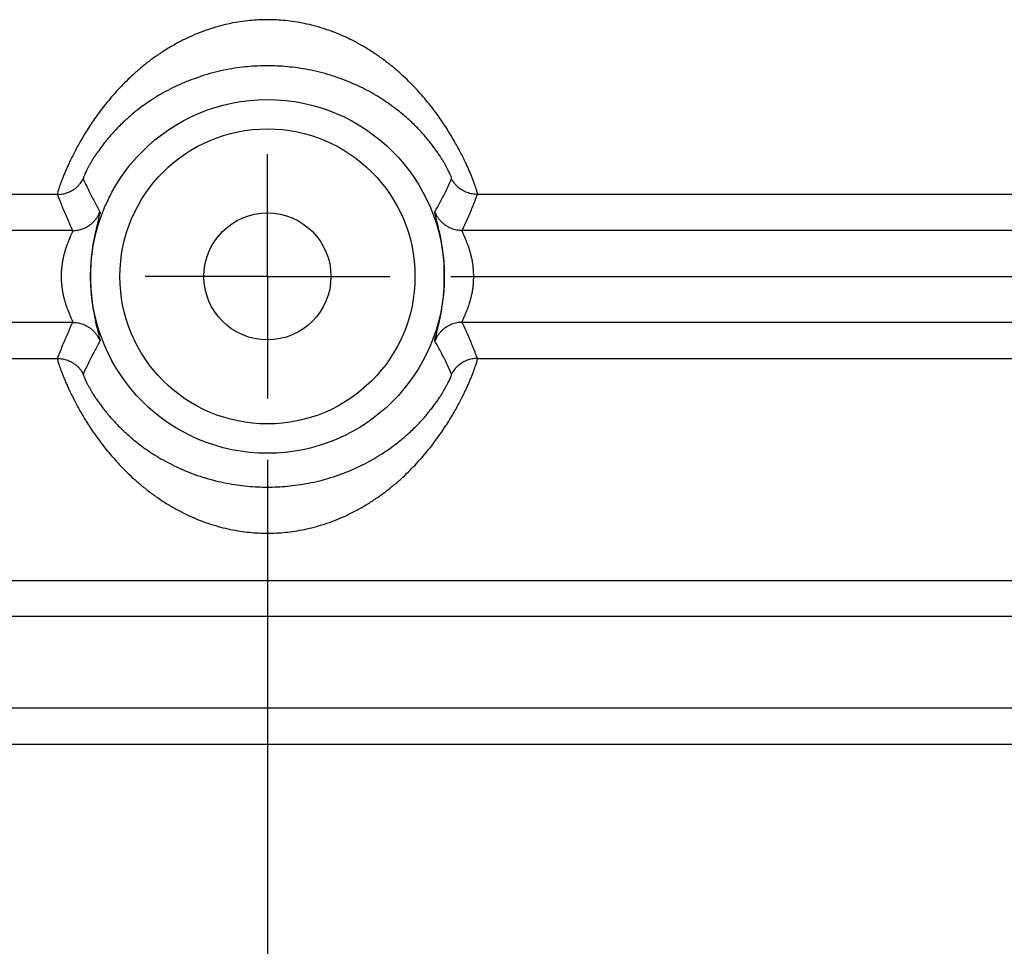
# Model space of a CAD drawing. Header units: inches. Extents: x 0 to 34, y 0 to 22.
# Tile 10 of 47: x 8.2 to 9.2, y 6 to 7. Entities that reach past the tile are written whole.
import ezdxf

# ---------------------------------------------------------------- set-up
doc = ezdxf.new("R2010")
doc.units = ezdxf.units.IN
doc.header["$LTSCALE"] = 1.87
doc.header["$MEASUREMENT"] = 0
doc.linetypes.add('CENTER', pattern=[0.6, 0.375, -0.075, 0.075, -0.075])
doc.layers.get('0').update_dxf_attribs({"linetype": 'CONTINUOUS'})
doc.layers.add('DEFAULT_1', color=7, linetype='CENTER')
doc.layers.add('DIMENSIONS', color=7, linetype='CONTINUOUS')
doc.styles.get("Standard").update_dxf_attribs({"font": 'txt', "width": 0.8})
doc.dimstyles.new('DIMSTYLE_1', dxfattribs={"dimtxt": 0.125, "dimasz": 0.18, "dimexe": 0.18, "dimexo": 0.0625, "dimgap": 0.09, "dimtad": 0, "dimtih": 1, "dimtoh": 1, "dimdec": 3, "dimzin": 4, "dimdsep": 46, "dimtxsty": 'STANDARD', "dimblk": '_FILLED', "dimblk1": '_FILLED', "dimblk2": '_FILLED', "dimcen": 0.09, "dimadec": 0, "dimazin": 0, "dimtp": 0.01, "dimtm": 0.01, "dimtfac": 1, "dimtdec": 3, "dimtofl": 0, "dimtmove": 0, "dimatfit": 3, "dimldrblk": '_FILLED', "dimfxl": 1, "dimtolj": 1, "dimtzin": 4, "dimarcsym": 0})

# ---------------------------------------------------------------- blocks, each defined once
blk = doc.blocks.new('_FILLED')
at = {"color": 0, "linetype": 'BYBLOCK'}
blk.add_solid([(0, 0), (-1, 0.1736), (-1, -0.1736)], dxfattribs=at)
blk = doc.blocks.new('*D0')
at = {"layer": 'DIMENSIONS', "color": 2, "linetype": 'CONTINUOUS'}
for p, q in [((8.4282, 6.5056), (8.4282, 4.0832)), ((6.6937, 4.9956), (6.6937, 4.0832)), ((6.6937, 4.2082), (6.3337, 4.2082)), ((8.4282, 4.2082), (8.7882, 4.2082))]:
    blk.add_line(p, q, dxfattribs=at)
at = {"layer": 'DIMENSIONS', "color": 2, "linetype": 'CONTINUOUS', "xscale": 0.18, "yscale": 0.18, "zscale": 0.18}
blk.add_blockref('_FILLED', (6.6937, 4.2082), dxfattribs=at)
at = {"layer": 'DIMENSIONS', "color": 2, "linetype": 'CONTINUOUS', "xscale": 0.18, "yscale": 0.18, "zscale": 0.18, "rotation": 180}
blk.add_blockref('_FILLED', (8.4282, 4.2082), dxfattribs=at)
at = {"layer": 'DIMENSIONS', "color": 2, "linetype": 'CONTINUOUS', "width": 0.8}
for s, p in [('1.735', (6.8784, 4.1457)), ('[', (7.5034, 4.1457)), ('44.06', (7.6034, 4.1457)), (']', (8.1034, 4.1457))]:
    blk.add_text(s, height=0.125, dxfattribs=at).set_placement(p)
blk = doc.blocks.new('*D2')
at = {"layer": 'DIMENSIONS', "color": 2, "linetype": 'CONTINUOUS'}
for p, q in [((8.6158, 6.6932), (11.0332, 6.6932)), ((10.9082, 6.6932), (10.9082, 6.156)), ((10.9082, 4.9582), (10.9082, 5.7185)), ((10.1253, 4.9582), (11.0332, 4.9582))]:
    blk.add_line(p, q, dxfattribs=at)
at = {"layer": 'DIMENSIONS', "color": 2, "linetype": 'CONTINUOUS', "xscale": 0.18, "yscale": 0.18, "zscale": 0.18}
for p, rotation in [((10.9082, 6.6932), 90), ((10.9082, 4.9582), 270)]:
    blk.add_blockref('_FILLED', p, dxfattribs=dict(at, rotation=rotation))
at = {"layer": 'DIMENSIONS', "color": 2, "linetype": 'CONTINUOUS', "width": 0.8}
for s, p in [('1.735', (10.5582, 5.9685)), ('[', (10.5582, 5.781)), (']', (11.1582, 5.781)), ('44.07', (10.6582, 5.781))]:
    blk.add_text(s, height=0.125, dxfattribs=at).set_placement(p)

msp = doc.modelspace()

# ---------------------------------------------------------------- linework, layer by layer
at = {"color": 7, "linetype": 'CONTINUOUS'}
for p, q in [((8.2132, 6.7771), (7.1471, 6.7771)), ((9.7093, 6.7771), (8.6431, 6.7771)), ((8.2288, 6.7401), (7.3997, 6.7401)), ((9.4567, 6.7401), (8.6276, 6.7401)), ((8.2472, 6.6988), (8.2472, 6.6883)), ((8.6092, 6.6876), (8.6092, 6.698)), ((8.2288, 6.6462), (7.3997, 6.6462)), ((9.4567, 6.6462), (8.6276, 6.6462)), ((7.1471, 6.6093), (8.2132, 6.6093)), ((8.6431, 6.6093), (9.7093, 6.6093)), ((6.7428, 6.3821), (10.1136, 6.3821)), ((10.0465, 6.3451), (6.8099, 6.3451)), ((10.0465, 6.2512), (6.8099, 6.2512)), ((10.1136, 6.2143), (6.7428, 6.2143))]:
    msp.add_line(p, q, dxfattribs=at)
for radius in [0.181, 0.151, 0.065]:
    msp.add_circle((8.4282, 6.6932), radius, dxfattribs=at)
for points, knots in [([(8.4282, 6.9559), (8.4252, 6.9559), (8.419, 6.9558), (8.4097, 6.9551), (8.4001, 6.9539), (8.3902, 6.9521), (8.3801, 6.9497), (8.3697, 6.9466), (8.3592, 6.9429), (8.3486, 6.9384), (8.3381, 6.9332), (8.3278, 6.9275), (8.3179, 6.9212), (8.3085, 6.9145), (8.2997, 6.9075), (8.2915, 6.9004), (8.2839, 6.8932), (8.2768, 6.886), (8.2703, 6.8788), (8.2643, 6.8717), (8.2588, 6.8647), (8.2537, 6.8579), (8.249, 6.8512), (8.2447, 6.8447), (8.2408, 6.8384), (8.2372, 6.8323), (8.2339, 6.8265), (8.231, 6.8209), (8.2282, 6.8155), (8.2258, 6.8105), (8.2236, 6.8057), (8.2217, 6.8013), (8.2199, 6.7972), (8.2184, 6.7934), (8.2171, 6.79), (8.216, 6.7869), (8.2151, 6.7842), (8.2143, 6.782), (8.2138, 6.7802), (8.2134, 6.7787), (8.2132, 6.7778), (8.2132, 6.7773), (8.2132, 6.7771)], [0, 0, 0, 0, 0.030397, 0.061701, 0.094036, 0.127521, 0.162275, 0.198386, 0.235778, 0.274332, 0.313763, 0.353486, 0.39287, 0.431481, 0.469109, 0.505531, 0.540616, 0.57437, 0.606805, 0.637925, 0.667748, 0.696306, 0.723625, 0.749706, 0.774556, 0.798192, 0.820618, 0.841828, 0.861824, 0.880604, 0.898146, 0.914426, 0.929417, 0.943079, 0.955371, 0.96625, 0.975675, 0.983611, 0.990027, 0.994899, 0.998216, 1, 1, 1, 1]), ([(8.6431, 6.7771), (8.6432, 6.7773), (8.6431, 6.7778), (8.6429, 6.7787), (8.6426, 6.7802), (8.642, 6.782), (8.6413, 6.7842), (8.6404, 6.7869), (8.6393, 6.7899), (8.638, 6.7934), (8.6365, 6.7972), (8.6347, 6.8013), (8.6328, 6.8057), (8.6306, 6.8105), (8.6281, 6.8156), (8.6254, 6.8209), (8.6224, 6.8265), (8.6191, 6.8323), (8.6156, 6.8384), (8.6116, 6.8447), (8.6074, 6.8512), (8.6027, 6.8579), (8.5976, 6.8647), (8.5921, 6.8717), (8.5861, 6.8788), (8.5796, 6.886), (8.5725, 6.8932), (8.5649, 6.9004), (8.5567, 6.9075), (8.5479, 6.9144), (8.5385, 6.9211), (8.5286, 6.9274), (8.5183, 6.9332), (8.5078, 6.9384), (8.4972, 6.9429), (8.4866, 6.9466), (8.4763, 6.9497), (8.4662, 6.9521), (8.4563, 6.9538), (8.4467, 6.9551), (8.4374, 6.9558), (8.4312, 6.9559), (8.4282, 6.9559)], [0, 0, 0, 0, 0.001782, 0.005097, 0.009966, 0.016378, 0.02431, 0.033732, 0.044609, 0.056903, 0.070572, 0.085574, 0.101873, 0.119437, 0.138238, 0.158249, 0.179457, 0.201865, 0.225475, 0.250283, 0.276311, 0.303584, 0.332113, 0.361911, 0.393011, 0.425438, 0.459202, 0.494281, 0.53066, 0.568305, 0.606976, 0.646326, 0.686019, 0.725527, 0.764224, 0.801626, 0.837669, 0.872372, 0.905821, 0.938152, 0.969499, 1, 1, 1, 1]), ([(8.4282, 6.9087), (8.4248, 6.9087), (8.4181, 6.9086), (8.4077, 6.9079), (8.3971, 6.9066), (8.3861, 6.9048), (8.3749, 6.9023), (8.3635, 6.8991), (8.3523, 6.8953), (8.3414, 6.891), (8.3311, 6.8862), (8.3217, 6.8812), (8.313, 6.8761), (8.3052, 6.8709), (8.2981, 6.8658), (8.2917, 6.8608), (8.2859, 6.8558), (8.2807, 6.851), (8.2759, 6.8464), (8.2716, 6.8419), (8.2677, 6.8375), (8.2641, 6.8333), (8.2608, 6.8293), (8.2579, 6.8254), (8.2552, 6.8216), (8.2527, 6.8181), (8.2505, 6.8147), (8.2485, 6.8114), (8.2467, 6.8084), (8.2452, 6.8056), (8.2438, 6.803), (8.2426, 6.8007), (8.2417, 6.7986), (8.2409, 6.7969), (8.2403, 6.7954), (8.2399, 6.7943), (8.2397, 6.7936), (8.2397, 6.7931), (8.2397, 6.793)], [0, 0, 0, 0, 0.042835, 0.08709, 0.132913, 0.180454, 0.229766, 0.280337, 0.33144, 0.381948, 0.430524, 0.476373, 0.519371, 0.559438, 0.5967, 0.631414, 0.663833, 0.694138, 0.722518, 0.749169, 0.774223, 0.797792, 0.819997, 0.840923, 0.860622, 0.879137, 0.896491, 0.912677, 0.927675, 0.941446, 0.953944, 0.965114, 0.974878, 0.983141, 0.989821, 0.994858, 0.99823, 1, 1, 1, 1]), ([(8.6166, 6.793), (8.6167, 6.7931), (8.6166, 6.7936), (8.6165, 6.7943), (8.6161, 6.7954), (8.6155, 6.7969), (8.6147, 6.7986), (8.6137, 6.8007), (8.6126, 6.803), (8.6112, 6.8056), (8.6096, 6.8084), (8.6079, 6.8114), (8.6059, 6.8146), (8.6036, 6.818), (8.6012, 6.8216), (8.5985, 6.8254), (8.5955, 6.8292), (8.5923, 6.8333), (8.5887, 6.8375), (8.5848, 6.8419), (8.5805, 6.8464), (8.5757, 6.851), (8.5705, 6.8558), (8.5647, 6.8607), (8.5583, 6.8657), (8.5512, 6.8709), (8.5434, 6.876), (8.5348, 6.8812), (8.5253, 6.8862), (8.5151, 6.8909), (8.5042, 6.8953), (8.4929, 6.8991), (8.4816, 6.9023), (8.4703, 6.9048), (8.4594, 6.9066), (8.4487, 6.9078), (8.4383, 6.9086), (8.4315, 6.9087), (8.4282, 6.9087)], [0, 0, 0, 0, 0.001768, 0.005132, 0.010159, 0.016831, 0.025086, 0.034846, 0.046016, 0.058511, 0.072276, 0.087268, 0.103449, 0.120799, 0.139314, 0.159007, 0.179926, 0.202128, 0.225681, 0.250706, 0.277336, 0.305689, 0.335939, 0.368309, 0.402995, 0.440198, 0.480174, 0.523159, 0.569084, 0.617564, 0.66809, 0.71942, 0.77011, 0.819392, 0.866917, 0.912713, 0.957001, 1, 1, 1, 1]), ([(8.2132, 6.7771), (8.2141, 6.7771), (8.2159, 6.7772), (8.2186, 6.7775), (8.2213, 6.7781), (8.2238, 6.779), (8.2263, 6.7801), (8.2287, 6.7813), (8.231, 6.7828), (8.2331, 6.7845), (8.235, 6.7864), (8.2368, 6.7885), (8.2384, 6.7907), (8.2393, 6.7922), (8.2397, 6.793)], [0, 0, 0, 0, 0.083335, 0.166675, 0.250018, 0.333362, 0.416706, 0.500048, 0.583387, 0.666723, 0.750052, 0.833376, 0.916692, 1, 1, 1, 1]), ([(8.2397, 6.793), (8.2415, 6.789), (8.2452, 6.7811), (8.2509, 6.7699), (8.2548, 6.7628), (8.2568, 6.7593)], [0, 0, 0, 0, 0.352905, 0.685417, 1, 1, 1, 1]), ([(8.5996, 6.7593), (8.6015, 6.7628), (8.6055, 6.7699), (8.6112, 6.7811), (8.6148, 6.789), (8.6166, 6.793)], [0, 0, 0, 0, 0.314594, 0.647096, 1, 1, 1, 1]), ([(8.6431, 6.7771), (8.6422, 6.7771), (8.6404, 6.7772), (8.6377, 6.7775), (8.6351, 6.7781), (8.6325, 6.779), (8.63, 6.7801), (8.6277, 6.7813), (8.6254, 6.7828), (8.6233, 6.7845), (8.6213, 6.7864), (8.6196, 6.7885), (8.618, 6.7907), (8.6171, 6.7922), (8.6166, 6.793)], [0, 0, 0, 0, 0.083335, 0.166673, 0.250015, 0.333359, 0.416702, 0.500045, 0.583384, 0.666719, 0.75005, 0.833374, 0.916691, 1, 1, 1, 1]), ([(8.2132, 6.7771), (8.2148, 6.7728), (8.2181, 6.7644), (8.2233, 6.7521), (8.227, 6.7441), (8.2288, 6.7401)], [0, 0, 0, 0, 0.342054, 0.675526, 1, 1, 1, 1]), ([(8.6276, 6.7401), (8.6294, 6.7441), (8.6331, 6.7521), (8.6382, 6.7644), (8.6415, 6.7728), (8.6431, 6.7771)], [0, 0, 0, 0, 0.324469, 0.65794, 1, 1, 1, 1]), ([(8.2288, 6.7401), (8.2297, 6.7401), (8.2316, 6.7402), (8.2343, 6.7406), (8.237, 6.7412), (8.2397, 6.7421), (8.2422, 6.7432), (8.2446, 6.7446), (8.2469, 6.7462), (8.249, 6.7479), (8.251, 6.7499), (8.2528, 6.752), (8.2543, 6.7543), (8.2557, 6.7568), (8.2564, 6.7584), (8.2568, 6.7593)], [0, 0, 0, 0, 0.076919, 0.153845, 0.230775, 0.307708, 0.384642, 0.461578, 0.538511, 0.615442, 0.692368, 0.769288, 0.846201, 0.923105, 1, 1, 1, 1]), ([(8.2568, 6.7593), (8.2573, 6.7585), (8.2555, 6.7547), (8.2545, 6.7478), (8.2514, 6.7368), (8.2491, 6.7233), (8.2476, 6.7103), (8.2472, 6.702), (8.2472, 6.6988)], [0, 0, 0, 0, 0.047885, 0.172091, 0.361903, 0.593952, 0.843073, 1, 1, 1, 1]), ([(8.6092, 6.698), (8.6092, 6.7007), (8.6089, 6.7079), (8.6078, 6.7192), (8.6058, 6.7315), (8.6037, 6.7421), (8.6013, 6.7506), (8.6004, 6.7558), (8.5992, 6.7587), (8.5996, 6.7593)], [0, 0, 0, 0, 0.132551, 0.344512, 0.548332, 0.729423, 0.872156, 0.963822, 1, 1, 1, 1]), ([(8.6276, 6.7401), (8.6266, 6.7401), (8.6248, 6.7402), (8.622, 6.7406), (8.6193, 6.7412), (8.6167, 6.7421), (8.6142, 6.7432), (8.6117, 6.7446), (8.6095, 6.7462), (8.6073, 6.7479), (8.6054, 6.7499), (8.6036, 6.752), (8.602, 6.7543), (8.6007, 6.7568), (8.5999, 6.7584), (8.5996, 6.7593)], [0, 0, 0, 0, 0.076914, 0.153835, 0.230761, 0.30769, 0.384623, 0.461557, 0.53849, 0.615422, 0.69235, 0.769273, 0.84619, 0.923099, 1, 1, 1, 1]), ([(8.2288, 6.7401), (8.2289, 6.7401), (8.2288, 6.7398), (8.2287, 6.7393), (8.2284, 6.7385), (8.228, 6.7374), (8.2274, 6.7361), (8.2267, 6.7345), (8.2259, 6.7326), (8.2249, 6.7304), (8.2239, 6.7279), (8.2229, 6.7252), (8.2219, 6.7222), (8.2209, 6.7191), (8.22, 6.7158), (8.2192, 6.7124), (8.2185, 6.709), (8.2179, 6.7055), (8.2175, 6.702), (8.2172, 6.6985), (8.217, 6.6949), (8.217, 6.6914), (8.2172, 6.6879), (8.2175, 6.6843), (8.2179, 6.6808), (8.2185, 6.6773), (8.2192, 6.6739), (8.22, 6.6705), (8.2209, 6.6673), (8.2219, 6.6641), (8.2229, 6.6612), (8.2239, 6.6585), (8.2249, 6.656), (8.2259, 6.6538), (8.2267, 6.6519), (8.2274, 6.6502), (8.228, 6.6489), (8.2284, 6.6479), (8.2287, 6.6471), (8.2288, 6.6466), (8.2289, 6.6463), (8.2288, 6.6462)], [0, 0, 0, 0, 0.00272, 0.008082, 0.01648, 0.028069, 0.04293, 0.061091, 0.082526, 0.107124, 0.134618, 0.164644, 0.196772, 0.230548, 0.26549, 0.301106, 0.337088, 0.373266, 0.409496, 0.445706, 0.481896, 0.518078, 0.554268, 0.590478, 0.626706, 0.662884, 0.698866, 0.734482, 0.769426, 0.803203, 0.835333, 0.86536, 0.892857, 0.917458, 0.938896, 0.957062, 0.971926, 0.983517, 0.991917, 0.997279, 1, 1, 1, 1]), ([(8.6276, 6.6462), (8.6275, 6.6463), (8.6275, 6.6466), (8.6277, 6.6471), (8.6279, 6.6479), (8.6284, 6.6489), (8.6289, 6.6502), (8.6297, 6.6519), (8.6305, 6.6538), (8.6314, 6.656), (8.6324, 6.6585), (8.6335, 6.6612), (8.6345, 6.6641), (8.6355, 6.6673), (8.6364, 6.6705), (8.6372, 6.6739), (8.6379, 6.6773), (8.6385, 6.6808), (8.6389, 6.6843), (8.6392, 6.6879), (8.6393, 6.6914), (8.6393, 6.6949), (8.6392, 6.6985), (8.6389, 6.702), (8.6385, 6.7055), (8.6379, 6.709), (8.6372, 6.7124), (8.6364, 6.7158), (8.6355, 6.7191), (8.6345, 6.7222), (8.6335, 6.7252), (8.6324, 6.7279), (8.6314, 6.7304), (8.6305, 6.7326), (8.6297, 6.7345), (8.6289, 6.7361), (8.6284, 6.7374), (8.6279, 6.7385), (8.6277, 6.7393), (8.6275, 6.7398), (8.6275, 6.7401), (8.6276, 6.7401)], [0, 0, 0, 0, 0.002721, 0.008083, 0.016482, 0.028073, 0.042937, 0.061102, 0.082541, 0.107141, 0.134637, 0.164664, 0.196792, 0.230567, 0.26551, 0.301127, 0.337109, 0.373288, 0.409516, 0.445725, 0.481915, 0.518097, 0.554287, 0.590498, 0.626727, 0.662906, 0.698887, 0.734504, 0.769447, 0.803223, 0.835353, 0.865379, 0.892874, 0.917473, 0.938908, 0.957069, 0.97193, 0.98352, 0.991918, 0.997279, 1, 1, 1, 1]), ([(8.2472, 6.6883), (8.2472, 6.6856), (8.2474, 6.6785), (8.2486, 6.6671), (8.2505, 6.6549), (8.2527, 6.6442), (8.2551, 6.6358), (8.256, 6.6306), (8.2571, 6.6277), (8.2568, 6.627)], [0, 0, 0, 0, 0.13244, 0.344112, 0.54771, 0.728815, 0.871764, 0.96368, 1, 1, 1, 1]), ([(8.5996, 6.627), (8.5991, 6.6279), (8.6008, 6.6317), (8.6019, 6.6386), (8.6049, 6.6496), (8.6072, 6.6631), (8.6088, 6.6761), (8.6091, 6.6843), (8.6092, 6.6876)], [0, 0, 0, 0, 0.048112, 0.172707, 0.362774, 0.594773, 0.84355, 1, 1, 1, 1]), ([(8.2288, 6.6462), (8.227, 6.6423), (8.2233, 6.6343), (8.2181, 6.622), (8.2148, 6.6135), (8.2132, 6.6093)], [0, 0, 0, 0, 0.324469, 0.65794, 1, 1, 1, 1]), ([(8.2288, 6.6462), (8.2297, 6.6462), (8.2316, 6.6461), (8.2343, 6.6457), (8.237, 6.6451), (8.2397, 6.6442), (8.2422, 6.6431), (8.2446, 6.6417), (8.2469, 6.6402), (8.249, 6.6384), (8.251, 6.6364), (8.2528, 6.6343), (8.2543, 6.632), (8.2557, 6.6296), (8.2564, 6.6279), (8.2568, 6.627)], [0, 0, 0, 0, 0.076914, 0.153835, 0.230761, 0.307691, 0.384623, 0.461557, 0.538491, 0.615422, 0.69235, 0.769273, 0.84619, 0.923099, 1, 1, 1, 1]), ([(8.6276, 6.6462), (8.6266, 6.6462), (8.6248, 6.6461), (8.622, 6.6457), (8.6193, 6.6451), (8.6167, 6.6442), (8.6142, 6.6431), (8.6117, 6.6417), (8.6095, 6.6402), (8.6073, 6.6384), (8.6054, 6.6364), (8.6036, 6.6343), (8.602, 6.632), (8.6007, 6.6296), (8.5999, 6.6279), (8.5996, 6.627)], [0, 0, 0, 0, 0.076919, 0.153845, 0.230775, 0.307708, 0.384642, 0.461578, 0.538511, 0.615442, 0.692368, 0.769288, 0.846201, 0.923105, 1, 1, 1, 1]), ([(8.6431, 6.6093), (8.6415, 6.6135), (8.6382, 6.622), (8.6331, 6.6343), (8.6294, 6.6423), (8.6276, 6.6462)], [0, 0, 0, 0, 0.342054, 0.675526, 1, 1, 1, 1]), ([(8.2568, 6.627), (8.2548, 6.6236), (8.2509, 6.6164), (8.2452, 6.6052), (8.2415, 6.5974), (8.2397, 6.5933)], [0, 0, 0, 0, 0.314594, 0.647096, 1, 1, 1, 1]), ([(8.6166, 6.5933), (8.6148, 6.5974), (8.6112, 6.6052), (8.6055, 6.6164), (8.6015, 6.6236), (8.5996, 6.627)], [0, 0, 0, 0, 0.352905, 0.685417, 1, 1, 1, 1]), ([(8.2132, 6.6093), (8.2141, 6.6093), (8.2159, 6.6092), (8.2186, 6.6088), (8.2213, 6.6082), (8.2238, 6.6074), (8.2263, 6.6063), (8.2287, 6.605), (8.231, 6.6035), (8.2331, 6.6018), (8.235, 6.5999), (8.2368, 6.5979), (8.2384, 6.5957), (8.2393, 6.5941), (8.2397, 6.5933)], [0, 0, 0, 0, 0.083335, 0.166673, 0.250015, 0.333359, 0.416702, 0.500045, 0.583384, 0.666719, 0.75005, 0.833374, 0.916691, 1, 1, 1, 1]), ([(8.2132, 6.6093), (8.2132, 6.6091), (8.2132, 6.6086), (8.2134, 6.6076), (8.2138, 6.6062), (8.2143, 6.6044), (8.2151, 6.6021), (8.216, 6.5994), (8.2171, 6.5964), (8.2184, 6.593), (8.2199, 6.5892), (8.2217, 6.585), (8.2236, 6.5806), (8.2258, 6.5758), (8.2283, 6.5708), (8.231, 6.5655), (8.2339, 6.5599), (8.2372, 6.554), (8.2408, 6.5479), (8.2447, 6.5417), (8.249, 6.5352), (8.2537, 6.5285), (8.2588, 6.5216), (8.2643, 6.5147), (8.2703, 6.5076), (8.2768, 6.5004), (8.2838, 6.4932), (8.2915, 6.486), (8.2997, 6.4789), (8.3085, 6.4719), (8.3179, 6.4652), (8.3278, 6.4589), (8.3381, 6.4531), (8.3486, 6.4479), (8.3592, 6.4434), (8.3697, 6.4397), (8.3801, 6.4366), (8.3902, 6.4343), (8.4, 6.4325), (8.4096, 6.4313), (8.419, 6.4306), (8.4251, 6.4304), (8.4282, 6.4304)], [0, 0, 0, 0, 0.001782, 0.005097, 0.009966, 0.016378, 0.02431, 0.033732, 0.044609, 0.056903, 0.070572, 0.085574, 0.101873, 0.119437, 0.138238, 0.158249, 0.179457, 0.201865, 0.225475, 0.250283, 0.276311, 0.303584, 0.332113, 0.361911, 0.393011, 0.425438, 0.459202, 0.494281, 0.53066, 0.568305, 0.606976, 0.646326, 0.686019, 0.725527, 0.764224, 0.801626, 0.837669, 0.872372, 0.905821, 0.938152, 0.969499, 1, 1, 1, 1]), ([(8.4282, 6.4304), (8.4312, 6.4304), (8.4374, 6.4306), (8.4467, 6.4313), (8.4563, 6.4325), (8.4662, 6.4343), (8.4763, 6.4366), (8.4866, 6.4397), (8.4971, 6.4434), (8.5077, 6.4479), (8.5183, 6.4531), (8.5285, 6.4589), (8.5384, 6.4652), (8.5478, 6.4719), (8.5566, 6.4788), (8.5649, 6.4859), (8.5725, 6.4931), (8.5795, 6.5003), (8.586, 6.5075), (8.5921, 6.5146), (8.5976, 6.5216), (8.6027, 6.5285), (8.6073, 6.5351), (8.6116, 6.5417), (8.6156, 6.548), (8.6192, 6.554), (8.6224, 6.5599), (8.6254, 6.5655), (8.6281, 6.5708), (8.6306, 6.5758), (8.6328, 6.5806), (8.6347, 6.585), (8.6365, 6.5892), (8.638, 6.593), (8.6393, 6.5964), (8.6404, 6.5994), (8.6413, 6.6021), (8.642, 6.6043), (8.6426, 6.6062), (8.6429, 6.6076), (8.6431, 6.6086), (8.6432, 6.6091), (8.6431, 6.6093)], [0, 0, 0, 0, 0.030397, 0.061701, 0.094036, 0.127521, 0.162275, 0.198386, 0.235778, 0.274332, 0.313763, 0.353486, 0.39287, 0.431481, 0.469109, 0.505531, 0.540616, 0.57437, 0.606805, 0.637925, 0.667748, 0.696306, 0.723625, 0.749706, 0.774556, 0.798192, 0.820618, 0.841828, 0.861824, 0.880604, 0.898146, 0.914426, 0.929417, 0.943079, 0.955371, 0.96625, 0.975675, 0.983611, 0.990027, 0.994899, 0.998216, 1, 1, 1, 1]), ([(8.6431, 6.6093), (8.6422, 6.6093), (8.6404, 6.6092), (8.6377, 6.6088), (8.6351, 6.6082), (8.6325, 6.6074), (8.63, 6.6063), (8.6277, 6.605), (8.6254, 6.6035), (8.6233, 6.6018), (8.6213, 6.5999), (8.6196, 6.5979), (8.618, 6.5957), (8.6171, 6.5941), (8.6166, 6.5933)], [0, 0, 0, 0, 0.083335, 0.166675, 0.250018, 0.333362, 0.416706, 0.500048, 0.583387, 0.666723, 0.750052, 0.833376, 0.916692, 1, 1, 1, 1]), ([(8.2397, 6.5933), (8.2397, 6.5932), (8.2397, 6.5928), (8.2399, 6.592), (8.2403, 6.5909), (8.2409, 6.5895), (8.2417, 6.5877), (8.2426, 6.5856), (8.2438, 6.5833), (8.2452, 6.5807), (8.2467, 6.5779), (8.2485, 6.5749), (8.2505, 6.5717), (8.2527, 6.5683), (8.2552, 6.5647), (8.2579, 6.561), (8.2608, 6.5571), (8.2641, 6.553), (8.2677, 6.5488), (8.2716, 6.5445), (8.2759, 6.54), (8.2807, 6.5353), (8.2859, 6.5305), (8.2917, 6.5256), (8.2981, 6.5206), (8.3051, 6.5155), (8.3129, 6.5103), (8.3216, 6.5052), (8.3311, 6.5002), (8.3413, 6.4954), (8.3522, 6.491), (8.3634, 6.4872), (8.3748, 6.4841), (8.386, 6.4816), (8.397, 6.4797), (8.4077, 6.4785), (8.418, 6.4778), (8.4248, 6.4776), (8.4282, 6.4776)], [0, 0, 0, 0, 0.001768, 0.005132, 0.010159, 0.016831, 0.025086, 0.034846, 0.046016, 0.058511, 0.072276, 0.087268, 0.103449, 0.120799, 0.139314, 0.159007, 0.179926, 0.202128, 0.225681, 0.250706, 0.277336, 0.305689, 0.335939, 0.368309, 0.402995, 0.440198, 0.480174, 0.523159, 0.569084, 0.617564, 0.66809, 0.71942, 0.77011, 0.819392, 0.866917, 0.912713, 0.957001, 1, 1, 1, 1]), ([(8.4282, 6.4776), (8.4315, 6.4776), (8.4383, 6.4778), (8.4487, 6.4785), (8.4593, 6.4797), (8.4703, 6.4816), (8.4815, 6.484), (8.4929, 6.4872), (8.5041, 6.491), (8.515, 6.4954), (8.5252, 6.5001), (8.5347, 6.5051), (8.5433, 6.5103), (8.5512, 6.5154), (8.5583, 6.5206), (8.5646, 6.5256), (8.5704, 6.5305), (8.5757, 6.5353), (8.5804, 6.54), (8.5848, 6.5445), (8.5887, 6.5488), (8.5923, 6.553), (8.5955, 6.5571), (8.5985, 6.561), (8.6012, 6.5647), (8.6036, 6.5683), (8.6059, 6.5717), (8.6078, 6.5749), (8.6096, 6.5779), (8.6112, 6.5807), (8.6126, 6.5833), (8.6137, 6.5856), (8.6147, 6.5877), (8.6155, 6.5895), (8.6161, 6.5909), (8.6165, 6.592), (8.6166, 6.5928), (8.6167, 6.5932), (8.6166, 6.5933)], [0, 0, 0, 0, 0.042835, 0.08709, 0.132913, 0.180454, 0.229766, 0.280337, 0.33144, 0.381948, 0.430524, 0.476373, 0.519371, 0.559438, 0.5967, 0.631414, 0.663833, 0.694138, 0.722518, 0.749169, 0.774223, 0.797792, 0.819997, 0.840923, 0.860622, 0.879137, 0.896491, 0.912677, 0.927675, 0.941446, 0.953944, 0.965114, 0.974878, 0.983141, 0.989821, 0.994858, 0.99823, 1, 1, 1, 1])]:
    msp.add_open_spline(points, degree=3, knots=knots, dxfattribs=at)
at = {"layer": 'DEFAULT_1', "color": 7, "linetype": 'CENTER'}
for q in [(8.4282, 6.8183), (8.3031, 6.6932), (8.4282, 6.5681), (8.5533, 6.6932)]:
    msp.add_line((8.4282, 6.6932), q, dxfattribs=at)

# ---------------------------------------------------------------- dimensions: what is measured, and where the dimension line sits
at = {"layer": 'DIMENSIONS', "color": 2, "linetype": 'CONTINUOUS'}
dim = msp.add_linear_dim(base=(10.9082, 6.6932), p1=(10.1253, 4.9582), p2=(8.6158, 6.6932), angle=90, dimstyle='DIMSTYLE_1', dxfattribs=at)
dim.commit()
dim.dimension.update_dxf_attribs({"geometry": '*D2', "text_midpoint": (10.9082, 5.9373), "dimtype": 160})
dim = msp.add_linear_dim(base=(8.428184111, 4.2081686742), p1=(6.693684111, 4.9955734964), p2=(8.428184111, 6.5055686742), dimstyle='DIMSTYLE_1', dxfattribs=at)
dim.commit()
dim.dimension.update_dxf_attribs({"geometry": '*D0', "text_midpoint": (7.5409319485, 4.2081686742), "dimtype": 160})

doc.saveas('drawing.dxf')
